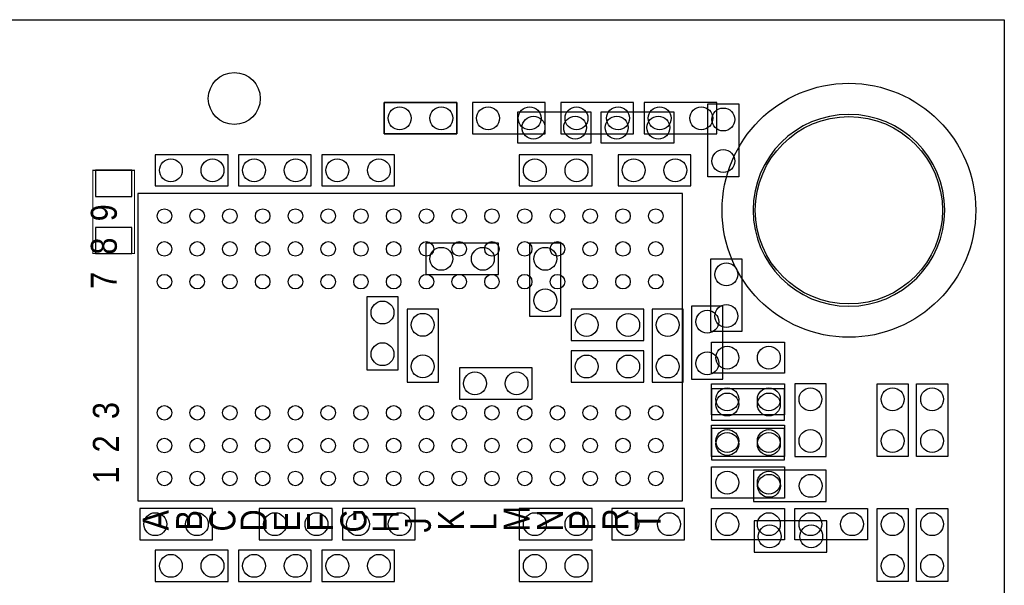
# Model space of a CAD drawing. Extents: x 0 to 67.8, y 0 to 38.6.
# Tile 7 of 7: x 43.6 to 67.6, y 24.8 to 38.6. Entities that reach past the tile are written whole.
import ezdxf

# ---------------------------------------------------------------- set-up
doc = ezdxf.new("R2010")
doc.units = 0
for name, color, linetype in [('BG_OUTLINE', 3, 'CONTINUOUS'), ('PG_ASSEMBLY_BOTTOM', 43, 'CONTINUOUS'), ('PG_ASSEMBLY_TOP', 253, 'CONTINUOUS'), ('PIN_BOTTOM', 211, 'CONTINUOUS'), ('PIN_TOP', 150, 'CONTINUOUS')]:
    doc.layers.add(name, color=color, linetype=linetype)

msp = doc.modelspace()

# ---------------------------------------------------------------- linework, layer by layer
at = {"layer": 'BG_OUTLINE'}
msp.add_lwpolyline([(67.600068, 0), (25.299924, 0), (25.299924, 3.75412, 0.414116), (24.800052, 4.253992, 0.414221), (24.299926, 3.75412), (24.299926, 0), (0, 0), (0, 17.999964, 0.41415), (1.999996, 19.99996, 0.414214), (0, 21.999956), (0, 38.600126), (67.600068, 38.600126), (67.600068, 21.999956, 1.000034), (67.600068, 17.999964)], format="xyb", close=True, dxfattribs=at)
for points in [[(0, 38.600126), (67.600068, 38.600126)], [(67.600068, 37.500052), (67.600068, 21.999956)]]:
    msp.add_lwpolyline(points, dxfattribs=at)
at = {"layer": 'PG_ASSEMBLY_BOTTOM'}
for points in [[(52.451, 35.814), (54.229, 35.814), (54.229, 36.576), (52.451, 36.576), (52.451, 35.814)], [(56.388, 36.576), (54.61, 36.576), (54.61, 35.814), (56.388, 35.814), (56.388, 36.576)], [(56.769, 35.814), (58.547, 35.814), (58.547, 36.576), (56.769, 36.576), (56.769, 35.814)], [(58.801, 35.814), (60.579, 35.814), (60.579, 36.576), (58.801, 36.576), (58.801, 35.814)], [(46.863, 34.544), (48.641, 34.544), (48.641, 35.306), (46.863, 35.306), (46.863, 34.544)], [(50.673, 35.306), (48.895, 35.306), (48.895, 34.544), (50.673, 34.544), (50.673, 35.306)], [(50.927, 34.544), (52.705, 34.544), (52.705, 35.306), (50.927, 35.306), (50.927, 34.544)], [(55.753, 34.544), (57.531, 34.544), (57.531, 35.306), (55.753, 35.306), (55.753, 34.544)], [(59.944, 35.306), (58.166, 35.306), (58.166, 34.544), (59.944, 34.544), (59.944, 35.306)], [(55.245, 33.147), (53.467, 33.147), (53.467, 32.385), (55.245, 32.385), (55.245, 33.147)], [(56.769, 31.369), (56.769, 33.147), (56.007, 33.147), (56.007, 31.369), (56.769, 31.369)], [(52.0319, 31.83509), (52.0319, 30.05709), (52.7939, 30.05709), (52.7939, 31.83509), (52.0319, 31.83509)], [(53.014372, 31.536132), (53.014372, 29.758132), (53.776372, 29.758132), (53.776372, 31.536132), (53.014372, 31.536132)], [(58.79465, 31.533846), (57.01665, 31.533846), (57.01665, 30.771846), (58.79465, 30.771846), (58.79465, 31.533846)], [(58.99785, 31.533846), (58.99785, 29.755846), (59.75985, 29.755846), (59.75985, 31.533846), (58.99785, 31.533846)], [(59.96305, 31.610046), (59.96305, 29.832046), (60.72505, 29.832046), (60.72505, 31.610046), (59.96305, 31.610046)], [(58.79465, 30.517846), (57.01665, 30.517846), (57.01665, 29.755846), (58.79465, 29.755846), (58.79465, 30.517846)], [(54.289452, 29.34335), (56.067452, 29.34335), (56.067452, 30.10535), (54.289452, 30.10535), (54.289452, 29.34335)], [(62.23, 29.591), (60.452, 29.591), (60.452, 28.829), (62.23, 28.829), (62.23, 29.591)], [(63.246, 27.94), (63.246, 29.718), (62.484, 29.718), (62.484, 27.94), (63.246, 27.94)], [(62.23, 28.6258), (60.452, 28.6258), (60.452, 27.8638), (62.23, 27.8638), (62.23, 28.6258)], [(63.251334, 27.605736), (61.473334, 27.605736), (61.473334, 26.843736), (63.251334, 26.843736), (63.251334, 27.605736)], [(48.26, 26.67), (46.482, 26.67), (46.482, 25.908), (48.26, 25.908), (48.26, 26.67)], [(49.403, 25.908), (51.181, 25.908), (51.181, 26.67), (49.403, 26.67), (49.403, 25.908)], [(51.435, 25.908), (53.213, 25.908), (53.213, 26.67), (51.435, 26.67), (51.435, 25.908)], [(55.753, 25.908), (57.531, 25.908), (57.531, 26.67), (55.753, 26.67), (55.753, 25.908)], [(59.7916, 26.67), (58.0136, 26.67), (58.0136, 25.908), (59.7916, 25.908), (59.7916, 26.67)], [(63.264796, 26.371804), (61.486796, 26.371804), (61.486796, 25.609804), (63.264796, 25.609804), (63.264796, 26.371804)], [(46.863, 24.892), (48.641, 24.892), (48.641, 25.654), (46.863, 25.654), (46.863, 24.892)], [(50.673, 25.654), (48.895, 25.654), (48.895, 24.892), (50.673, 24.892), (50.673, 25.654)], [(50.927, 24.892), (52.705, 24.892), (52.705, 25.654), (50.927, 25.654), (50.927, 24.892)], [(55.753, 24.892), (57.531, 24.892), (57.531, 25.654), (55.753, 25.654), (55.753, 24.892)]]:
    msp.add_lwpolyline(points, dxfattribs=at)
at = {"layer": 'PG_ASSEMBLY_BOTTOM', "const_width": 0.0254}
msp.add_lwpolyline([(45.339, 34.925), (45.339, 32.893), (46.355, 32.893), (46.355, 34.925), (45.339, 34.925)], dxfattribs=at)
at = {"layer": 'PG_ASSEMBLY_TOP'}
for points in [[(54.229, 35.814), (52.451, 35.814), (52.451, 36.576), (54.229, 36.576), (54.229, 35.814)], [(55.720234, 36.348162), (57.498234, 36.348162), (57.498234, 35.586162), (55.720234, 35.586162), (55.720234, 36.348162)], [(59.530234, 35.586162), (57.752234, 35.586162), (57.752234, 36.348162), (59.530234, 36.348162), (59.530234, 35.586162)], [(61.117226, 36.546536), (61.117226, 34.768536), (60.355226, 34.768536), (60.355226, 36.546536), (61.117226, 36.546536)], [(59.735974, 26.856944), (59.735974, 34.357056), (46.436026, 34.357056), (46.436026, 26.856944), (59.735974, 26.856944)], [(60.429394, 30.988), (60.429394, 32.766), (61.191394, 32.766), (61.191394, 30.988), (60.429394, 30.988)], [(62.23, 29.972), (60.452, 29.972), (60.452, 30.734), (62.23, 30.734), (62.23, 29.972)], [(62.23, 28.956), (60.452, 28.956), (60.452, 29.718), (62.23, 29.718), (62.23, 28.956)], [(65.2526, 29.718), (65.2526, 27.94), (64.4906, 27.94), (64.4906, 29.718), (65.2526, 29.718)], [(66.2178, 29.718), (66.2178, 27.94), (65.4558, 27.94), (65.4558, 29.718), (66.2178, 29.718)], [(62.23, 27.94), (60.452, 27.94), (60.452, 28.702), (62.23, 28.702), (62.23, 27.94)], [(62.23, 26.924), (60.452, 26.924), (60.452, 27.686), (62.23, 27.686), (62.23, 26.924)], [(62.23, 25.908), (60.452, 25.908), (60.452, 26.67), (62.23, 26.67), (62.23, 25.908)], [(64.262, 25.908), (62.484, 25.908), (62.484, 26.67), (64.262, 26.67), (64.262, 25.908)], [(64.4906, 24.892), (64.4906, 26.67), (65.2526, 26.67), (65.2526, 24.892), (64.4906, 24.892)], [(65.4558, 24.892), (65.4558, 26.67), (66.2178, 26.67), (66.2178, 24.892), (65.4558, 24.892)]]:
    msp.add_lwpolyline(points, dxfattribs=at)
msp.add_lwpolyline([(66.145156, 33.949132, 1), (61.464444, 33.949132, 1), (66.145156, 33.949132)], format="xyb", dxfattribs=at)
at = {"layer": 'PIN_BOTTOM'}
for points in [[(45.4025, 34.29), (46.2915, 34.29), (46.2915, 34.925), (45.4025, 34.925)], [(45.4025, 32.893), (46.2915, 32.893), (46.2915, 33.528), (45.4025, 33.528)]]:
    msp.add_lwpolyline(points, close=True, dxfattribs=at)
for centre, radius in [((48.7934, 36.6776), 0.635), ((63.8048, 33.949132), 3.0988), ((52.832, 36.195), 0.2794), ((53.848, 36.195), 0.2794), ((54.991, 36.195), 0.2794), ((56.007, 36.195), 0.2794), ((57.15, 36.195), 0.2794), ((58.166, 36.195), 0.2794), ((59.182, 36.195), 0.2794), ((60.198, 36.195), 0.2794), ((47.244, 34.925), 0.2794), ((48.26, 34.925), 0.2794), ((49.276, 34.925), 0.2794), ((50.292, 34.925), 0.2794), ((51.308, 34.925), 0.2794), ((52.324, 34.925), 0.2794), ((56.134, 34.925), 0.2794), ((57.15, 34.925), 0.2794), ((58.547, 34.925), 0.2794), ((59.563, 34.925), 0.2794), ((53.848, 32.766), 0.2794), ((54.864, 32.766), 0.2794), ((56.388, 32.766), 0.2794), ((56.388, 31.75), 0.2794), ((52.4129, 31.45409), 0.2794), ((60.34405, 31.229046), 0.2794), ((53.395372, 31.155132), 0.2794), ((57.39765, 31.152846), 0.2794), ((58.41365, 31.152846), 0.2794), ((59.37885, 31.152846), 0.2794), ((52.4129, 30.43809), 0.2794), ((53.395372, 30.139132), 0.2794), ((57.39765, 30.136846), 0.2794), ((58.41365, 30.136846), 0.2794), ((59.37885, 30.136846), 0.2794), ((60.34405, 30.213046), 0.2794), ((54.670452, 29.72435), 0.2794), ((55.686452, 29.72435), 0.2794), ((62.865, 29.337), 0.2794), ((60.833, 29.21), 0.2794), ((61.849, 29.21), 0.2794), ((60.833, 28.2448), 0.2794), ((61.849, 28.2448), 0.2794), ((62.865, 28.321), 0.2794), ((61.854334, 27.224736), 0.2794), ((62.870334, 27.224736), 0.2794), ((46.863, 26.289), 0.2794), ((47.879, 26.289), 0.2794), ((49.784, 26.289), 0.2794), ((50.8, 26.289), 0.2794), ((51.816, 26.289), 0.2794), ((52.832, 26.289), 0.2794), ((56.134, 26.289), 0.2794), ((57.15, 26.289), 0.2794), ((58.3946, 26.289), 0.2794), ((59.4106, 26.289), 0.2794), ((61.867796, 25.990804), 0.2794), ((62.883796, 25.990804), 0.2794), ((47.244, 25.273), 0.2794), ((48.26, 25.273), 0.2794), ((49.276, 25.273), 0.2794), ((50.292, 25.273), 0.2794), ((51.308, 25.273), 0.2794), ((52.324, 25.273), 0.2794), ((56.134, 25.273), 0.2794), ((57.15, 25.273), 0.2794)]:
    msp.add_circle(centre, radius, dxfattribs=at)
at = {"layer": 'PIN_TOP'}
for centre, radius in [((52.832, 36.195), 0.2794), ((53.848, 36.195), 0.2794), ((60.736226, 36.165536), 0.2794), ((56.101234, 35.967162), 0.2794), ((57.117234, 35.967162), 0.2794), ((58.133234, 35.967162), 0.2794), ((59.149234, 35.967162), 0.2794), ((63.8048, 33.949132), 2.286), ((60.736226, 35.149536), 0.2794), ((47.086012, 33.806892), 0.1778), ((47.886112, 33.806892), 0.1778), ((48.685958, 33.806892), 0.1778), ((49.486058, 33.806892), 0.1778), ((50.285904, 33.806892), 0.1778), ((51.086004, 33.806892), 0.1778), ((51.886104, 33.806892), 0.1778), ((52.68595, 33.806892), 0.1778), ((53.48605, 33.806892), 0.1778), ((54.285896, 33.806892), 0.1778), ((55.085996, 33.806892), 0.1778), ((55.886096, 33.806892), 0.1778), ((56.685942, 33.806892), 0.1778), ((57.486042, 33.806892), 0.1778), ((58.285888, 33.806892), 0.1778), ((59.085988, 33.806892), 0.1778), ((47.086012, 33.007046), 0.1778), ((47.886112, 33.007046), 0.1778), ((48.685958, 33.007046), 0.1778), ((49.486058, 33.007046), 0.1778), ((50.285904, 33.007046), 0.1778), ((51.086004, 33.007046), 0.1778), ((51.886104, 33.007046), 0.1778), ((52.68595, 33.007046), 0.1778), ((53.48605, 33.007046), 0.1778), ((54.285896, 33.007046), 0.1778), ((55.085996, 33.007046), 0.1778), ((55.886096, 33.007046), 0.1778), ((56.685942, 33.007046), 0.1778), ((57.486042, 33.007046), 0.1778), ((58.285888, 33.007046), 0.1778), ((59.085988, 33.007046), 0.1778), ((60.810394, 32.385), 0.2794), ((47.086012, 32.206946), 0.1778), ((47.886112, 32.206946), 0.1778), ((48.685958, 32.206946), 0.1778), ((49.486058, 32.206946), 0.1778), ((50.285904, 32.206946), 0.1778), ((51.086004, 32.206946), 0.1778), ((51.886104, 32.206946), 0.1778), ((52.68595, 32.206946), 0.1778), ((53.48605, 32.206946), 0.1778), ((54.285896, 32.206946), 0.1778), ((55.085996, 32.206946), 0.1778), ((55.886096, 32.206946), 0.1778), ((56.685942, 32.206946), 0.1778), ((57.486042, 32.206946), 0.1778), ((58.285888, 32.206946), 0.1778), ((59.085988, 32.206946), 0.1778), ((60.810394, 31.369), 0.2794), ((60.833, 30.353), 0.2794), ((61.849, 30.353), 0.2794), ((60.833, 29.337), 0.2794), ((61.849, 29.337), 0.2794), ((64.8716, 29.337), 0.2794), ((65.8368, 29.337), 0.2794), ((47.086012, 29.007054), 0.1778), ((47.886112, 29.007054), 0.1778), ((48.685958, 29.007054), 0.1778), ((49.486058, 29.007054), 0.1778), ((50.285904, 29.007054), 0.1778), ((51.086004, 29.007054), 0.1778), ((51.886104, 29.007054), 0.1778), ((52.68595, 29.007054), 0.1778), ((53.48605, 29.007054), 0.1778), ((54.285896, 29.007054), 0.1778), ((55.085996, 29.007054), 0.1778), ((55.886096, 29.007054), 0.1778), ((56.685942, 29.007054), 0.1778), ((57.486042, 29.007054), 0.1778), ((58.285888, 29.007054), 0.1778), ((59.085988, 29.007054), 0.1778), ((47.086012, 28.206954), 0.1778), ((47.886112, 28.206954), 0.1778), ((48.685958, 28.206954), 0.1778), ((49.486058, 28.206954), 0.1778), ((50.285904, 28.206954), 0.1778), ((51.086004, 28.206954), 0.1778), ((51.886104, 28.206954), 0.1778), ((52.68595, 28.206954), 0.1778), ((53.48605, 28.206954), 0.1778), ((54.285896, 28.206954), 0.1778), ((55.085996, 28.206954), 0.1778), ((55.886096, 28.206954), 0.1778), ((56.685942, 28.206954), 0.1778), ((57.486042, 28.206954), 0.1778), ((58.285888, 28.206954), 0.1778), ((59.085988, 28.206954), 0.1778), ((60.833, 28.321), 0.2794), ((61.849, 28.321), 0.2794), ((64.8716, 28.321), 0.2794), ((65.8368, 28.321), 0.2794), ((47.086012, 27.407108), 0.1778), ((47.886112, 27.407108), 0.1778), ((48.685958, 27.407108), 0.1778), ((49.486058, 27.407108), 0.1778), ((50.285904, 27.407108), 0.1778), ((51.086004, 27.407108), 0.1778), ((51.886104, 27.407108), 0.1778), ((52.68595, 27.407108), 0.1778), ((53.48605, 27.407108), 0.1778), ((54.285896, 27.407108), 0.1778), ((55.085996, 27.407108), 0.1778), ((55.886096, 27.407108), 0.1778), ((56.685942, 27.407108), 0.1778), ((57.486042, 27.407108), 0.1778), ((58.285888, 27.407108), 0.1778), ((59.085988, 27.407108), 0.1778), ((60.833, 27.305), 0.2794), ((61.849, 27.305), 0.2794), ((60.833, 26.289), 0.2794), ((61.849, 26.289), 0.2794), ((62.865, 26.289), 0.2794), ((63.881, 26.289), 0.2794), ((64.8716, 26.289), 0.2794), ((65.8368, 26.289), 0.2794), ((64.8716, 25.273), 0.2794), ((65.8368, 25.273), 0.2794)]:
    msp.add_circle(centre, radius, dxfattribs=at)

# ---------------------------------------------------------------- texts
at = {"layer": 'PG_ASSEMBLY_TOP', "width": 0.88}
for s, p in [('9', (45.9232, 33.6804)), ('8', (45.9232, 32.8676)), ('7', (45.9232, 32.0294)), ('3', (45.974, 28.8544)), ('2', (45.974, 28.0416)), ('1', (45.974, 27.2796)), ('A', (47.1932, 26.1366)), ('B', (48.006, 26.1366)), ('C', (48.8188, 26.1112)), ('D', (49.5808, 26.1112)), ('E', (50.3936, 26.1112)), ('F', (51.2064, 26.1112)), ('G', (52.0192, 26.0858)), ('H', (52.8066, 26.0858)), ('K', (54.4068, 26.1366)), ('L', (55.1942, 26.1366)), ('M', (56.007, 26.1112)), ('N', (56.8198, 26.1112)), ('P', (57.6072, 26.1366)), ('R', (58.42, 26.1366)), ('T', (59.2074, 26.1366)), ('J', (53.594, 26.0858))]:
    msp.add_text(s, height=0.635, rotation=90, dxfattribs=at).set_placement(p)

doc.saveas('drawing.dxf')
